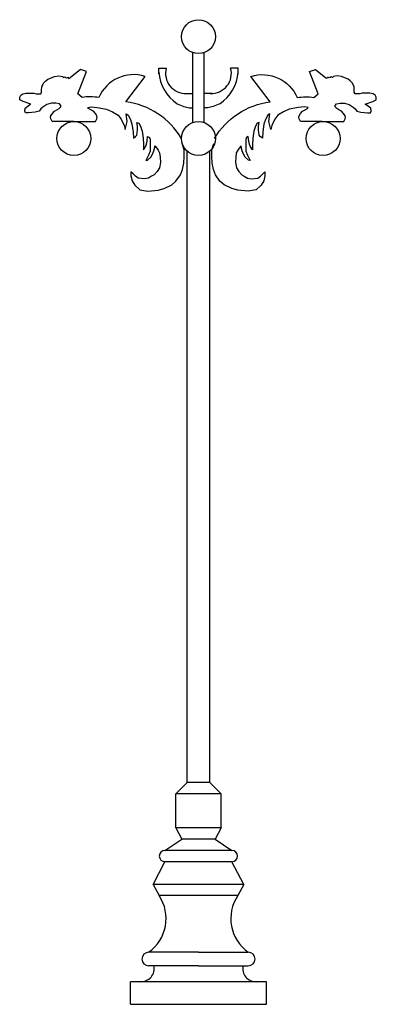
# Model space of a CAD drawing. Header units: millimetres. Extents: x 213.57 to 215.14, y 88.45 to 92.8.
import ezdxf

# ---------------------------------------------------------------- set-up
doc = ezdxf.new("R2010")
doc.units = ezdxf.units.MM
doc.layers.add('0.10', color=253, linetype='Continuous')

# ---------------------------------------------------------------- blocks, each defined once
blk = doc.blocks.new('dragon')
at = {"layer": '0.10'}
for p, q in [((0.0291, 0.2305), (-0.0162, 0.1932)), ((0.0166, 0.1221), (0.0551, 0.2215)), ((0.0551, 0.2215), (0.0291, 0.2305)), ((0.2295, 0.0867), (0.3142, 0.1993)), ((0.0364, 0.107), (0.0166, 0.1221)), ((0, 0), (-0.0958, 0)), ((0, 0), (0.0958, 0))]:
    blk.add_line(p, q, dxfattribs=at)
for points in [[(-0.0958, 0), (-0.1018, 0.0116), (-0.1029, 0.0172), (-0.1018, 0.0251), (-0.095, 0.0353), (-0.086, 0.0454), (-0.0747, 0.0521), (-0.0646, 0.0578), (-0.0578, 0.0657), (-0.0578, 0.0713), (-0.0635, 0.0781), (-0.0792, 0.0814), (-0.0995, 0.0814), (-0.1198, 0.0758), (-0.1379, 0.0634), (-0.1458, 0.0555), (-0.1537, 0.0465), (-0.1706, 0.0409), (-0.1999, 0.0386), (-0.2135, 0.0386), (-0.2168, 0.0465), (-0.2146, 0.0589), (-0.1954, 0.0735), (-0.1909, 0.0769), (-0.2247, 0.0893), (-0.2394, 0.0961), (-0.2394, 0.1073), (-0.2349, 0.1163), (-0.2259, 0.1231), (-0.2112, 0.1254), (-0.1774, 0.1254), (-0.1661, 0.1231), (-0.1548, 0.122), (-0.1458, 0.1231), (-0.1424, 0.1299), (-0.1424, 0.14), (-0.1413, 0.1524), (-0.139, 0.1603), (-0.1334, 0.1704), (-0.1244, 0.1805), (-0.1153, 0.1873), (-0.1029, 0.1918), (-0.086, 0.1997), (-0.0668, 0.2019), (-0.0511, 0.1997), (-0.0454, 0.1952), (-0.0398, 0.1974), (-0.0364, 0.1952), (-0.0319, 0.1929), (-0.0262, 0.1963), (-0.0229, 0.1907), (-0.0195, 0.1918), (-0.0162, 0.1932)], [(0.0612, 0.0617), (0.0769, 0.0647), (0.1034, 0.0619), (0.1446, 0.0543), (0.1697, 0.0431), (0.1955, 0.0285), (0.2088, 0.0111), (0.2219, -0.0173), (0.2258, -0.0349), (0.2346, -0.0001), (0.2308, 0.034), (0.2336, 0.0331), (0.2393, 0.0283), (0.2498, 0.0094), (0.2564, -0.0115), (0.2612, -0.0447), (0.2631, -0.0741), (0.2726, -0.0665), (0.2773, -0.0599), (0.2811, -0.0371), (0.2802, -0.021), (0.2783, -0.0049), (0.2821, -0.0058), (0.2868, -0.0077), (0.2944, -0.02), (0.3011, -0.0419), (0.3058, -0.0732), (0.3068, -0.1007), (0.3077, -0.1244), (0.3179, -0.1092), (0.3205, -0.1002), (0.3231, -0.086), (0.3256, -0.0667), (0.3334, -0.0705), (0.3372, -0.0783), (0.3372, -0.1105), (0.336, -0.1311), (0.3295, -0.1479), (0.3218, -0.1633), (0.3179, -0.1724), (0.3243, -0.1711), (0.3398, -0.1569), (0.3476, -0.144), (0.3527, -0.1298), (0.3566, -0.1131), (0.3579, -0.1079), (0.3656, -0.1169), (0.3721, -0.126), (0.3786, -0.1389), (0.3811, -0.1569), (0.3824, -0.1814), (0.3773, -0.2046), (0.3669, -0.2201), (0.354, -0.2353), (0.3433, -0.242), (0.3298, -0.2501), (0.3124, -0.2528), (0.2842, -0.2501), (0.2721, -0.242), (0.2627, -0.2327), (0.252, -0.2219), (0.252, -0.2394), (0.2574, -0.2622), (0.2694, -0.2809), (0.2909, -0.301), (0.3258, -0.3077), (0.3715, -0.3037), (0.3983, -0.2957), (0.4319, -0.2796), (0.4507, -0.2635), (0.4708, -0.2353), (0.4789, -0.2125), (0.4856, -0.1844), (0.4869, -0.1549), (0.4869, -0.1254), (0.4782, -0.0968)], [(0.0958, 0), (0.1018, 0.0116), (0.1029, 0.0172), (0.1018, 0.0251), (0.095, 0.0353), (0.086, 0.0454), (0.0747, 0.0521), (0.0646, 0.0578), (0.0612, 0.0617)]]:
    blk.add_lwpolyline(points, dxfattribs=at)
for centre, radius, start, end in [((0.2632, 0.0411), 0.1662, 72.1631, 157.0554), ((0.0693, -0.1605), 0.2695, 81.2794, 97.0092), ((0.188, -0.2435), 0.3328, 30.4227, 82.8346)]:
    blk.add_arc(centre, radius, start, end, dxfattribs=at)
blk = doc.blocks.new('poste')
at = {"layer": '0.10'}
for p, q in [((-0.025, 3.8957), (-0.025, 4.2043)), ((0.025, 3.8957), (0.025, 4.2043)), ((-0.175, 4.1362), (-0.142, 4.1362)), ((-0.175, 4.1109), (-0.175, 4.1362)), ((0.175, 4.1362), (0.142, 4.1362)), ((0.175, 4.1109), (0.175, 4.1362)), ((-0.0602, 4.0239), (-0.025, 4.0239)), ((0.0602, 4.0239), (0.025, 4.0239)), ((-0.05, 0.98), (-0.05, 3.7691)), ((0.05, 0.98), (0.05, 3.7691)), ((-0.1, 0.93), (-0.05, 0.98)), ((0.05, 0.98), (-0.05, 0.98)), ((0.1, 0.93), (0.05, 0.98)), ((-0.1, 0.78), (-0.1, 0.93)), ((0.1, 0.93), (-0.1, 0.93)), ((0.1, 0.78), (0.1, 0.93)), ((0.1, 0.78), (-0.1, 0.78)), ((-0.1, 0.78), (-0.074, 0.73)), ((0.1, 0.78), (0.074, 0.73)), ((-0.148, 0.68), (-0.074, 0.73)), ((0.074, 0.73), (-0.074, 0.73)), ((0.074, 0.73), (0.148, 0.68)), ((0.148, 0.68), (-0.148, 0.68)), ((-0.2, 0.53), (-0.148, 0.63)), ((0.148, 0.63), (-0.148, 0.63)), ((0.2, 0.53), (0.148, 0.63)), ((-0.2, 0.53), (-0.174, 0.48)), ((0.2, 0.53), (-0.2, 0.53)), ((0.2, 0.53), (0.174, 0.48)), ((0.174, 0.48), (-0.174, 0.48)), ((0, 0.23), (-0.22, 0.23)), ((0, 0.23), (0.22, 0.23)), ((0, 0.17), (-0.22, 0.17)), ((0, 0.17), (0.22, 0.17)), ((-0.3, 0), (-0.3, 0.1)), ((0.3, 0.1), (-0.3, 0.1)), ((0.3, 0), (0.3, 0.1)), ((-0.3, 0), (0.3, 0))]:
    blk.add_line(p, q, dxfattribs=at)
for points in [[(-0.094, 3.9786), (-0.0644, 3.966), (-0.0418, 3.961), (-0.025, 3.961)], [(0.094, 3.9786), (0.0644, 3.966), (0.0418, 3.961), (0.025, 3.961)]]:
    blk.add_lwpolyline(points, dxfattribs=at)
for centre in [(0, 4.275), (-0.55, 3.825), (0, 3.825), (0.55, 3.825)]:
    blk.add_circle(centre, 0.075, dxfattribs=at)
for centre, radius, start, end in [((-0.0563, 4.1127), 0.0889, 164.6656, 272.5525), ((0.0563, 4.1127), 0.0889, 267.4475, 15.3344), ((0.0085, 4.1313), 0.1839, 183.9121, 236.1481), ((-0.0085, 4.1313), 0.1839, 303.8519, 356.0879), ((-0.148, 0.655), 0.025, 90, 270), ((0.148, 0.655), 0.025, 270, 90), ((-0.3239, 0.3784), 0.1811, 305.0108, 34.1394), ((0.3239, 0.3784), 0.1811, 145.8606, 234.9892), ((-0.22, 0.2), 0.03, 90, 270), ((0.22, 0.2), 0.03, 270, 90), ((-0.2539, 0.1585), 0.0585, 267.9228, 11.3688), ((0.2539, 0.1585), 0.0585, 168.6312, 272.0772)]:
    blk.add_arc(centre, radius, start, end, dxfattribs=at)
blk.add_blockref('dragon', (-0.55, 3.9), dxfattribs=at)
at = {"layer": '0.10', "xscale": -1}
blk.add_blockref('dragon', (0.5457, 3.9), dxfattribs=at)

msp = doc.modelspace()

# ---------------------------------------------------------------- block references
msp.add_blockref('poste', (214.3582, 88.4508))

doc.saveas('drawing.dxf')
